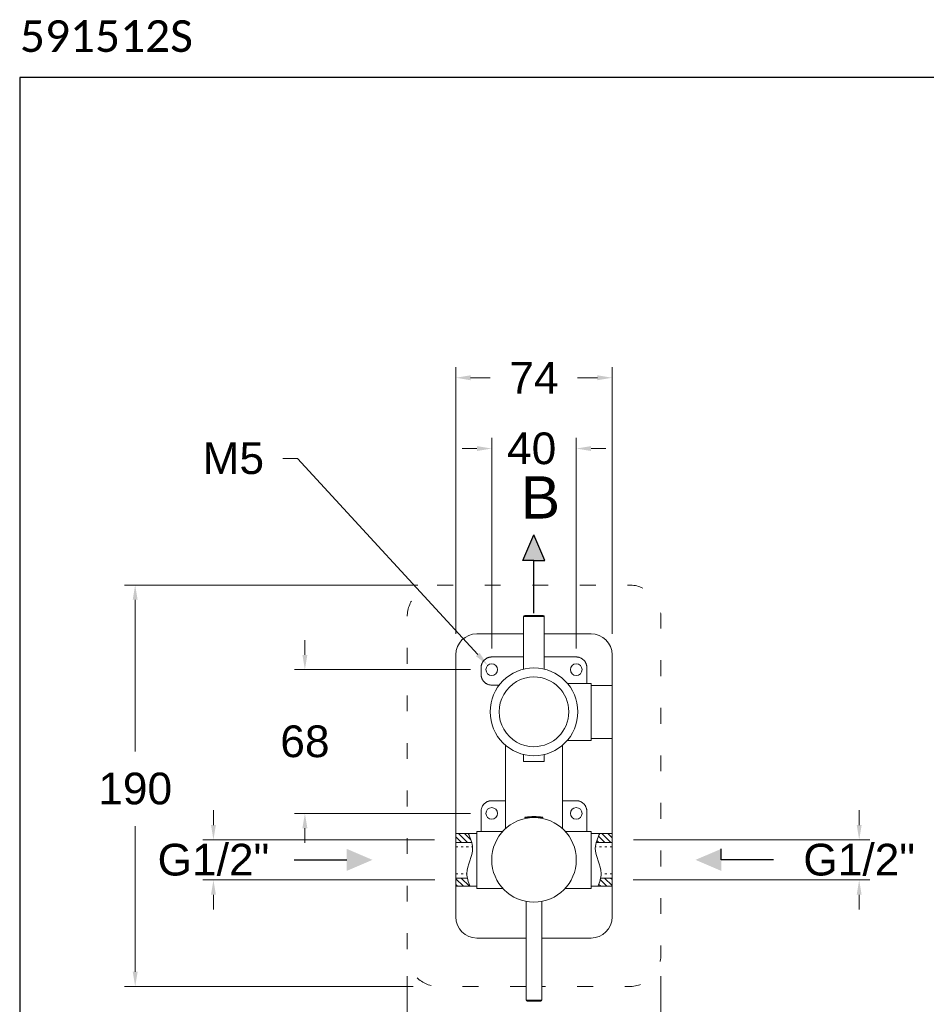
# Model space of a CAD drawing. Header units: millimetres. Extents: x 2577.4 to 2647.4, y 1846.6 to 1919.3.
# Tile 2 of 9: x 2577.4 to 2620.3, y 1872.8 to 1919.3. Entities that reach past the tile are written whole.
import ezdxf

# ---------------------------------------------------------------- set-up
doc = ezdxf.new("R2010")
doc.units = ezdxf.units.MM
doc.linetypes.add('SHORT_DASH', pattern=[3, 0.75, -1.5, 0.75])
for name, color, linetype, lineweight in [('cotas', 253, 'Continuous', 5), ('cuerpo', 7, 'Continuous', 5), ('Lineas finas', 253, 'Continuous', 5)]:
    doc.layers.add(name, color=color, linetype=linetype, lineweight=lineweight)
doc.styles.add('ARIAL', font='arial.ttf')
doc.styles.add('RS (E1.10)', font='calibril.ttf', dxfattribs={"height": 1.5})
doc.styles.get("Standard").update_dxf_attribs({"font": 'arial.ttf'})
doc.dimstyles.new('RS (E1.10)', dxfattribs={"dimtxt": 1.5, "dimasz": 0.7, "dimexe": 0.5, "dimexo": 1, "dimgap": 1, "dimtad": 0, "dimtih": 1, "dimtoh": 1, "dimdec": 0, "dimlfac": 10, "dimtxsty": 'ARIAL', "dimcen": 0, "dimclrd": 256, "dimclre": 256, "dimclrt": 256, "dimadec": 0, "dimazin": 0, "dimtfac": 1, "dimtdec": 0, "dimtofl": 0, "dimtmove": 0, "dimatfit": 3, "dimfxl": 1, "dimlwd": -1, "dimlwe": -1, "dimarcsym": 0})
pattern_1 = [(135, (2653.53046, 1763.22087), (-0.14142136, -0.14142136), [])]

# ---------------------------------------------------------------- blocks, each defined once
blk = doc.blocks.new('*D19')
at = {"layer": 'cotas', "linetype": 'Continuous', "transparency": 16777216}
for p, q in [((2586.553, 1881.236), (2586.553, 1881.936)), ((2597.009, 1880.536), (2586.053, 1880.536)), ((2597.028, 1878.636), (2586.053, 1878.636)), ((2586.553, 1877.936), (2586.553, 1877.236))]:
    blk.add_line(p, q, dxfattribs=at)
for points in [[(2586.437, 1881.236), (2586.67, 1881.236), (2586.553, 1880.536)], [(2586.437, 1877.936), (2586.67, 1877.936), (2586.553, 1878.636)]]:
    blk.add_solid(points, dxfattribs=at)
at = {"layer": 'Defpoints', "color": 0, "linetype": 'Continuous', "transparency": 16777216}
for p in [(2598.009, 1880.536), (2586.553, 1878.636), (2598.028, 1878.636)]:
    blk.add_point(p, dxfattribs=at)
at = {"layer": 'cotas', "linetype": 'Continuous', "transparency": 16777216, "insert": (2586.553, 1879.586), "char_height": 1.5, "attachment_point": 5, "style": 'ARIAL'}
blk.add_mtext('G1/2"', dxfattribs=at)
blk = doc.blocks.new('*D20')
at = {"layer": 'cotas', "linetype": 'Continuous', "transparency": 16777216}
for p, q in [((2617.104, 1881.236), (2617.104, 1881.936)), ((2606.428, 1880.536), (2617.604, 1880.536)), ((2606.409, 1878.636), (2617.604, 1878.636)), ((2617.104, 1877.936), (2617.104, 1877.236))]:
    blk.add_line(p, q, dxfattribs=at)
for points in [[(2616.987, 1881.236), (2617.221, 1881.236), (2617.104, 1880.536)], [(2616.987, 1877.936), (2617.221, 1877.936), (2617.104, 1878.636)]]:
    blk.add_solid(points, dxfattribs=at)
at = {"layer": 'Defpoints', "color": 0, "linetype": 'Continuous', "transparency": 16777216}
for p in [(2605.428, 1880.536), (2605.409, 1878.636), (2617.104, 1878.636)]:
    blk.add_point(p, dxfattribs=at)
at = {"layer": 'cotas', "linetype": 'Continuous', "transparency": 16777216, "insert": (2617.104, 1879.586), "char_height": 1.5, "attachment_point": 5, "style": 'ARIAL'}
blk.add_mtext('G1/2"', dxfattribs=at)
blk = doc.blocks.new('*D21')
at = {"layer": 'cotas', "transparency": 16777216}
for p, q in [((2595.723, 1874.091), (2595.723, 1864.034)), ((2607.723, 1874.091), (2607.723, 1864.034)), ((2596.423, 1864.534), (2599.135, 1864.534)), ((2607.023, 1864.534), (2604.302, 1864.534))]:
    blk.add_line(p, q, dxfattribs=at)
for points in [[(2596.423, 1864.651), (2596.423, 1864.418), (2595.723, 1864.534)], [(2607.023, 1864.651), (2607.023, 1864.418), (2607.723, 1864.534)]]:
    blk.add_solid(points, dxfattribs=at)
at = {"layer": 'Defpoints', "color": 0, "transparency": 16777216}
for p in [(2595.723, 1875.091), (2607.723, 1875.091), (2607.723, 1864.534)]:
    blk.add_point(p, dxfattribs=at)
at = {"layer": 'cotas', "transparency": 16777216, "insert": (2601.718, 1864.534), "char_height": 1.5, "attachment_point": 5, "style": 'ARIAL'}
blk.add_mtext('120', dxfattribs=at)
blk = doc.blocks.new('*D22')
at = {"layer": 'cotas', "transparency": 16777216}
for p, q in [((2596.223, 1892.591), (2582.351, 1892.591)), ((2582.851, 1891.891), (2582.851, 1884.719)), ((2582.851, 1874.291), (2582.851, 1881.187)), ((2596.009, 1873.591), (2582.351, 1873.591))]:
    blk.add_line(p, q, dxfattribs=at)
for points in [[(2582.734, 1891.891), (2582.967, 1891.891), (2582.851, 1892.591)], [(2582.734, 1874.291), (2582.967, 1874.291), (2582.851, 1873.591)]]:
    blk.add_solid(points, dxfattribs=at)
at = {"layer": 'Defpoints', "color": 0, "transparency": 16777216}
for p in [(2597.223, 1892.591), (2582.851, 1873.591), (2597.009, 1873.591)]:
    blk.add_point(p, dxfattribs=at)
at = {"layer": 'cotas', "transparency": 16777216, "insert": (2582.851, 1882.953), "char_height": 1.5, "attachment_point": 5, "style": 'ARIAL'}
blk.add_mtext('190', dxfattribs=at)
blk = doc.blocks.new('*D23')
at = {"layer": 'cotas', "transparency": 16777216}
for p, q in [((2599.718, 1889.586), (2599.718, 1899.549)), ((2603.718, 1889.586), (2603.718, 1899.549)), ((2599.018, 1899.049), (2598.318, 1899.049)), ((2604.418, 1899.049), (2605.118, 1899.049))]:
    blk.add_line(p, q, dxfattribs=at)
for points in [[(2599.018, 1899.165), (2599.018, 1898.932), (2599.718, 1899.049)], [(2604.418, 1899.165), (2604.418, 1898.932), (2603.718, 1899.049)]]:
    blk.add_solid(points, dxfattribs=at)
at = {"layer": 'Defpoints', "color": 0, "transparency": 16777216}
for p in [(2603.718, 1899.049), (2599.718, 1888.586), (2603.718, 1888.586)]:
    blk.add_point(p, dxfattribs=at)
at = {"layer": 'cotas', "transparency": 16777216, "insert": (2601.609, 1899.049), "char_height": 1.5, "attachment_point": 5, "style": 'ARIAL'}
blk.add_mtext('40', dxfattribs=at)
blk = doc.blocks.new('*D25')
at = {"layer": 'cotas', "transparency": 16777216}
for p, q in [((2590.881, 1889.286), (2590.881, 1889.986)), ((2598.718, 1888.586), (2590.381, 1888.586)), ((2598.718, 1881.786), (2590.381, 1881.786)), ((2590.881, 1881.086), (2590.881, 1880.386))]:
    blk.add_line(p, q, dxfattribs=at)
for points in [[(2590.764, 1889.286), (2590.997, 1889.286), (2590.881, 1888.586)], [(2590.764, 1881.086), (2590.997, 1881.086), (2590.881, 1881.786)]]:
    blk.add_solid(points, dxfattribs=at)
at = {"layer": 'Defpoints', "color": 0, "transparency": 16777216}
for p in [(2590.881, 1888.586), (2599.718, 1888.586), (2599.718, 1881.786)]:
    blk.add_point(p, dxfattribs=at)
at = {"layer": 'cotas', "transparency": 16777216, "insert": (2590.881, 1885.186), "char_height": 1.5, "attachment_point": 5, "style": 'ARIAL'}
blk.add_mtext('68', dxfattribs=at)
blk = doc.blocks.new('*D26')
at = {"layer": 'cotas', "transparency": 16777216}
for p, q in [((2598.018, 1890.286), (2598.018, 1902.898)), ((2605.418, 1890.286), (2605.418, 1902.898)), ((2598.718, 1902.398), (2599.653, 1902.398)), ((2604.718, 1902.398), (2603.784, 1902.398))]:
    blk.add_line(p, q, dxfattribs=at)
for points in [[(2598.718, 1902.515), (2598.718, 1902.281), (2598.018, 1902.398)], [(2604.718, 1902.515), (2604.718, 1902.281), (2605.418, 1902.398)]]:
    blk.add_solid(points, dxfattribs=at)
at = {"layer": 'Defpoints', "color": 0, "transparency": 16777216}
for p in [(2605.418, 1902.398), (2598.018, 1889.286), (2605.418, 1889.286)]:
    blk.add_point(p, dxfattribs=at)
at = {"layer": 'cotas', "transparency": 16777216, "insert": (2601.718, 1902.398), "char_height": 1.5, "attachment_point": 5, "style": 'ARIAL'}
blk.add_mtext('74', dxfattribs=at)

msp = doc.modelspace()

# ---------------------------------------------------------------- hatches: boundary and pattern name
h = msp.add_hatch(color=256)
h.dxf.hatch_style = 1
h.paths.add_polyline_path([(2601.718, 1894.964), (2601.198, 1893.748), (2601.718, 1893.748), (2602.239, 1893.748)])
h = msp.add_hatch(color=256)
h.dxf.hatch_style = 1
h.paths.add_polyline_path([(2594.077, 1879.586), (2592.861, 1879.066), (2592.861, 1879.586), (2592.861, 1880.106)])
h = msp.add_hatch(color=256)
h.dxf.hatch_style = 1
h.paths.add_polyline_path([(2609.36, 1879.586), (2610.576, 1879.066), (2610.576, 1879.586), (2610.576, 1880.106)])
at = {"layer": 'Lineas finas', "linetype": 'Continuous'}
h = msp.add_hatch(dxfattribs=at)
h.set_pattern_fill('ANSI31', color=256, scale=1.6, angle=90, style=0)
h.set_pattern_definition(pattern_1)
edge = h.paths.add_edge_path()
edge.add_spline(control_points=[(2598.749, 1878.408), (2598.72, 1878.275), (2598.665, 1878.408), (2598.568, 1878.708)], knot_values=[0, 0, 0, 0, 2.087867, 2.087867, 2.087867, 2.087867], degree=3, periodic=0)
edge.add_line((2598.563, 1878.728), (2598.019, 1878.728))
edge.add_line((2598.019, 1878.728), (2598.018, 1878.336))
edge.add_line((2598.018, 1878.336), (2598.695, 1878.336))
edge = h.paths.add_edge_path()
edge.add_spline(control_points=[(2598.773, 1880.408), (2598.62, 1880.775), (2598.586, 1880.842), (2598.55, 1880.958)], knot_values=[25.921682, 25.921682, 25.921682, 25.921682, 28.053094, 28.053094, 28.053094, 28.053094], degree=3, periodic=0)
edge.add_line((2598.61, 1880.836), (2598.018, 1880.836))
edge.add_line((2598.018, 1880.836), (2598.018, 1880.408))
edge.add_line((2598.018, 1880.408), (2598.773, 1880.408))
h = msp.add_hatch(dxfattribs=at)
h.set_pattern_fill('ANSI31', color=256, scale=1.6, angle=90, style=0)
h.set_pattern_definition(pattern_1)
edge = h.paths.add_edge_path()
edge.add_spline(control_points=[(2604.688, 1878.408), (2604.716, 1878.275), (2604.772, 1878.408), (2604.869, 1878.708)], knot_values=[0, 0, 0, 0, 2.087867, 2.087867, 2.087867, 2.087867], degree=3, periodic=0)
edge.add_line((2604.874, 1878.728), (2605.417, 1878.728))
edge.add_line((2605.417, 1878.728), (2605.418, 1878.336))
edge.add_line((2605.418, 1878.336), (2604.742, 1878.336))
edge = h.paths.add_edge_path()
edge.add_spline(control_points=[(2604.664, 1880.408), (2604.803, 1880.781), (2604.851, 1880.842), (2604.887, 1880.801)], knot_values=[25.921682, 25.921682, 25.921682, 25.921682, 28.053094, 28.053094, 28.053094, 28.053094], degree=3, periodic=0)
edge.add_line((2604.827, 1880.836), (2605.418, 1880.836))
edge.add_line((2605.418, 1880.836), (2605.418, 1880.408))
edge.add_line((2605.418, 1880.408), (2604.664, 1880.408))

# ---------------------------------------------------------------- linework, layer by layer
for p, q in [((2601.198, 1893.748), (2601.718, 1894.964)), ((2602.239, 1893.748), (2601.718, 1894.964)), ((2601.718, 1893.748), (2601.198, 1893.748)), ((2601.718, 1891.267), (2601.718, 1893.748)), ((2601.718, 1893.748), (2602.239, 1893.748)), ((2610.576, 1879.586), (2610.576, 1880.106)), ((2590.38, 1879.586), (2592.861, 1879.586)), ((2613.057, 1879.586), (2610.576, 1879.586))]:
    msp.add_line(p, q)
at = {"color": 3}
msp.add_lwpolyline([(2647.387, 1916.611), (2577.387, 1916.611), (2577.387, 1846.611), (2647.387, 1846.611)], close=True, dxfattribs=at)
at = {"layer": 'cotas'}
for p, q in [((2589.829, 1898.583), (2590.529, 1898.583)), ((2590.529, 1898.583), (2599.059, 1889.304))]:
    msp.add_line(p, q, dxfattribs=at)
msp.add_solid([(2599.144, 1889.383), (2598.973, 1889.225), (2599.532, 1888.789)], dxfattribs=at)
at = {"layer": 'cuerpo'}
for p, q in [((2601.228, 1891.096), (2601.228, 1888.607)), ((2602.208, 1891.096), (2601.228, 1891.096)), ((2601.278, 1891.146), (2602.158, 1891.146)), ((2602.208, 1888.607), (2602.208, 1891.096)), ((2601.228, 1884.574), (2601.228, 1884.243)), ((2602.208, 1884.243), (2602.208, 1884.574)), ((2601.228, 1884.243), (2601.718, 1884.243)), ((2601.718, 1884.243), (2602.208, 1884.243)), ((2600.368, 1881.4), (2600.368, 1881.386)), ((2601.293, 1881.601), (2601.293, 1881.596)), ((2601.669, 1881.601), (2601.293, 1881.601)), ((2601.293, 1881.596), (2601.669, 1881.596)), ((2601.302, 1881.611), (2601.67, 1881.611)), ((2601.303, 1881.586), (2601.702, 1881.586)), ((2601.393, 1881.586), (2601.393, 1881.56)), ((2602.143, 1881.601), (2601.669, 1881.601)), ((2601.669, 1881.596), (2602.143, 1881.596)), ((2601.67, 1881.611), (2602.135, 1881.611)), ((2601.735, 1881.586), (2602.133, 1881.586)), ((2602.043, 1881.56), (2602.043, 1881.586)), ((2602.143, 1881.596), (2602.143, 1881.601)), ((2603.068, 1881.386), (2603.068, 1881.4)), ((2599.912, 1880.928), (2599.899, 1880.928)), ((2603.538, 1880.928), (2603.525, 1880.928)), ((2601.343, 1877.622), (2601.343, 1872.953)), ((2602.093, 1872.953), (2602.093, 1877.622)), ((2601.343, 1872.953), (2602.093, 1872.953)), ((2602.043, 1872.903), (2601.393, 1872.903))]:
    msp.add_line(p, q, dxfattribs=at)
at = {"layer": 'cuerpo', "linetype": 'Continuous'}
for p, q in [((2599.018, 1890.286), (2601.228, 1890.286)), ((2602.208, 1890.286), (2604.418, 1890.286)), ((2598.018, 1880.906), (2598.018, 1889.286)), ((2601.228, 1889.186), (2599.718, 1889.186)), ((2603.718, 1889.186), (2602.208, 1889.186)), ((2603.718, 1889.191), (2603.342, 1889.191)), ((2605.418, 1889.286), (2605.418, 1887.906)), ((2599.218, 1888.686), (2599.218, 1888.356)), ((2604.218, 1887.928), (2604.218, 1888.686)), ((2600.074, 1887.856), (2599.718, 1887.856)), ((2604.218, 1887.928), (2603.305, 1887.928)), ((2604.418, 1887.936), (2604.218, 1887.936)), ((2604.218, 1887.936), (2604.418, 1887.936)), ((2605.318, 1887.836), (2604.418, 1887.836)), ((2604.418, 1887.836), (2605.418, 1887.836)), ((2605.418, 1887.906), (2605.418, 1887.836)), ((2605.418, 1887.836), (2605.418, 1887.76)), ((2605.418, 1885.375), (2605.418, 1887.76)), ((2604.418, 1885.236), (2603.327, 1885.236)), ((2603.328, 1885.236), (2604.418, 1885.236)), ((2604.418, 1885.336), (2605.318, 1885.336)), ((2605.418, 1885.336), (2604.418, 1885.336)), ((2605.418, 1885.414), (2605.418, 1885.336)), ((2605.418, 1885.336), (2605.418, 1885.266)), ((2605.418, 1885.266), (2605.418, 1880.836)), ((2600.368, 1884.978), (2600.368, 1881.062)), ((2603.068, 1881.062), (2603.068, 1884.978)), ((2600.368, 1882.386), (2599.718, 1882.386)), ((2603.068, 1882.386), (2603.718, 1882.386)), ((2599.218, 1881.886), (2599.218, 1880.928)), ((2604.218, 1880.928), (2604.218, 1881.886)), ((2598.018, 1878.234), (2598.018, 1880.939)), ((2598.018, 1880.836), (2598.018, 1880.906)), ((2598.018, 1880.836), (2599.018, 1880.836)), ((2598.018, 1880.759), (2598.018, 1880.836)), ((2599.018, 1880.836), (2598.118, 1880.836)), ((2599.218, 1880.936), (2599.018, 1880.936)), ((2599.018, 1880.936), (2599.218, 1880.936)), ((2600.235, 1880.928), (2599.218, 1880.928)), ((2604.218, 1880.928), (2603.202, 1880.928)), ((2604.418, 1880.936), (2604.218, 1880.936)), ((2604.218, 1880.936), (2604.418, 1880.936)), ((2604.418, 1878.236), (2604.418, 1880.936)), ((2605.318, 1880.836), (2604.418, 1880.836)), ((2604.418, 1880.836), (2605.418, 1880.836)), ((2605.418, 1878.336), (2605.418, 1880.836)), ((2598.018, 1880.736), (2598.018, 1878.436)), ((2598.018, 1880.408), (2598.773, 1880.408)), ((2605.418, 1880.408), (2604.664, 1880.408)), ((2598.018, 1878.728), (2598.564, 1878.728)), ((2605.418, 1878.728), (2604.873, 1878.728)), ((2598.018, 1878.336), (2598.018, 1878.413)), ((2598.018, 1878.266), (2598.018, 1878.336)), ((2599.018, 1878.336), (2598.018, 1878.336)), ((2598.018, 1876.886), (2598.018, 1878.266)), ((2598.118, 1878.336), (2599.018, 1878.336)), ((2600.243, 1878.236), (2599.018, 1878.236)), ((2604.418, 1878.236), (2603.194, 1878.236)), ((2604.418, 1878.336), (2605.318, 1878.336)), ((2605.418, 1878.336), (2604.418, 1878.336)), ((2605.418, 1878.336), (2605.418, 1876.886)), ((2601.343, 1875.886), (2599.018, 1875.886)), ((2604.418, 1875.886), (2602.093, 1875.886))]:
    msp.add_line(p, q, dxfattribs=at)
at = {"layer": 'cuerpo', "linetype": 'SHORT_DASH', "flags": 128}
msp.add_lwpolyline([(2601.343, 1873.591), (2597.223, 1873.591, -0.414214), (2595.723, 1875.091, 0.333333), (2595.723, 1875.091), (2595.723, 1891.091, -0.414214), (2597.223, 1892.591), (2606.223, 1892.591, -0.414214), (2607.723, 1891.091), (2607.723, 1875.091, -0.414214), (2606.223, 1873.591), (2602.093, 1873.591)], format="xyb", dxfattribs=at)
at = {"layer": 'cuerpo'}
for centre, radius in [((2599.718, 1888.586), 0.275), ((2603.718, 1888.586), 0.275), ((2599.718, 1881.786), 0.275), ((2603.718, 1881.786), 0.275), ((2601.718, 1879.586), 2)]:
    msp.add_circle(centre, radius, dxfattribs=at)
for centre, radius, start, end in [((2601.278, 1891.096), 0.05, 90, 180), ((2602.158, 1891.096), 0.05, 0, 90), ((2601.718, 1886.591), 2.075, 0, 180), ((2601.718, 1886.591), 1.65, 89.9988, 270.0007), ((2601.718, 1886.591), 1.65, 270.0008, 89.9987), ((2601.718, 1886.591), 2.075, 180, 0), ((2601.303, 1881.601), 0.01, 96.6382, 180), ((2601.303, 1881.596), 0.01, 180, 270), ((2601.718, 1878.035), 3.6, 83.3618, 96.6382), ((2602.133, 1881.596), 0.01, 270, 0), ((2602.133, 1881.601), 0.01, 0, 83.3618), ((2601.393, 1872.953), 0.05, 180, 270), ((2602.043, 1872.953), 0.05, 270, 0)]:
    msp.add_arc(centre, radius, start, end, dxfattribs=at)
at = {"layer": 'cuerpo', "linetype": 'Continuous'}
for centre, start, end in [((2599.018, 1889.286), 90, 180), ((2604.418, 1889.286), 0, 90), ((2599.018, 1876.886), 180, 270), ((2604.418, 1876.886), 270, 0)]:
    msp.add_arc(centre, 1, start, end, dxfattribs=at)
for points, knots in [([(2599.718, 1889.186), (2599.711, 1889.186), (2599.695, 1889.186), (2599.671, 1889.184), (2599.648, 1889.182), (2599.625, 1889.178), (2599.602, 1889.173), (2599.579, 1889.167), (2599.557, 1889.16), (2599.526, 1889.148), (2599.488, 1889.131), (2599.444, 1889.105), (2599.403, 1889.075), (2599.352, 1889.029), (2599.308, 1888.976), (2599.274, 1888.917), (2599.253, 1888.871), (2599.237, 1888.825), (2599.226, 1888.778), (2599.22, 1888.732), (2599.219, 1888.702), (2599.218, 1888.686)], [0, 0, 0, 0, 0.03024, 0.060281, 0.090188, 0.120031, 0.149875, 0.179789, 0.20984, 0.240094, 0.304385, 0.368744, 0.434403, 0.50013, 0.631342, 0.695633, 0.759991, 0.821708, 0.883493, 0.94173, 1, 1, 1, 1]), ([(2604.218, 1888.686), (2604.218, 1888.694), (2604.218, 1888.71), (2604.216, 1888.734), (2604.214, 1888.757), (2604.21, 1888.78), (2604.205, 1888.803), (2604.199, 1888.826), (2604.192, 1888.848), (2604.18, 1888.879), (2604.163, 1888.917), (2604.137, 1888.961), (2604.107, 1889.002), (2604.061, 1889.053), (2604.008, 1889.097), (2603.949, 1889.131), (2603.903, 1889.152), (2603.857, 1889.168), (2603.81, 1889.178), (2603.764, 1889.185), (2603.734, 1889.186), (2603.718, 1889.186)], [0, 0, 0, 0, 0.03024, 0.060281, 0.090188, 0.120031, 0.149875, 0.179789, 0.20984, 0.240094, 0.304385, 0.368744, 0.434403, 0.50013, 0.631342, 0.695633, 0.759991, 0.821708, 0.883493, 0.94173, 1, 1, 1, 1]), ([(2599.218, 1888.356), (2599.219, 1888.348), (2599.219, 1888.333), (2599.22, 1888.309), (2599.223, 1888.286), (2599.227, 1888.263), (2599.232, 1888.24), (2599.238, 1888.217), (2599.245, 1888.194), (2599.256, 1888.164), (2599.274, 1888.126), (2599.299, 1888.082), (2599.33, 1888.041), (2599.376, 1887.989), (2599.429, 1887.946), (2599.488, 1887.912), (2599.533, 1887.891), (2599.58, 1887.875), (2599.626, 1887.864), (2599.673, 1887.858), (2599.703, 1887.857), (2599.718, 1887.856)], [0, 0, 0, 0, 0.03024, 0.060281, 0.090188, 0.120031, 0.149875, 0.179789, 0.20984, 0.240094, 0.304385, 0.368744, 0.434403, 0.50013, 0.631342, 0.695633, 0.759991, 0.821708, 0.883493, 0.94173, 1, 1, 1, 1]), ([(2604.418, 1887.936), (2604.418, 1887.936), (2604.418, 1887.901), (2604.418, 1887.766), (2604.418, 1887.666), (2604.418, 1887.416), (2604.418, 1887.266), (2604.418, 1886.94), (2604.418, 1886.763), (2604.418, 1886.41), (2604.418, 1886.233), (2604.418, 1885.906), (2604.418, 1885.757), (2604.418, 1885.507), (2604.418, 1885.407), (2604.418, 1885.271), (2604.418, 1885.236), (2604.418, 1885.236)], [0, 0, 0, 0, 0.125, 0.125, 0.25, 0.25, 0.375, 0.375, 0.5, 0.5, 0.625, 0.625, 0.75, 0.75, 0.875, 0.875, 1, 1, 1, 1]), ([(2599.718, 1882.386), (2599.711, 1882.386), (2599.695, 1882.386), (2599.671, 1882.384), (2599.648, 1882.382), (2599.625, 1882.378), (2599.602, 1882.373), (2599.579, 1882.367), (2599.557, 1882.36), (2599.526, 1882.348), (2599.488, 1882.331), (2599.444, 1882.305), (2599.403, 1882.275), (2599.352, 1882.229), (2599.308, 1882.176), (2599.274, 1882.117), (2599.253, 1882.071), (2599.237, 1882.025), (2599.226, 1881.978), (2599.22, 1881.932), (2599.219, 1881.902), (2599.218, 1881.886)], [0, 0, 0, 0, 0.03024, 0.060281, 0.090188, 0.120031, 0.149875, 0.179789, 0.20984, 0.240094, 0.304385, 0.368744, 0.434403, 0.50013, 0.631342, 0.695633, 0.759991, 0.821708, 0.883493, 0.94173, 1, 1, 1, 1]), ([(2604.218, 1881.886), (2604.218, 1881.894), (2604.218, 1881.91), (2604.216, 1881.934), (2604.214, 1881.957), (2604.21, 1881.98), (2604.205, 1882.003), (2604.199, 1882.026), (2604.192, 1882.048), (2604.18, 1882.079), (2604.163, 1882.117), (2604.137, 1882.161), (2604.107, 1882.202), (2604.061, 1882.253), (2604.008, 1882.297), (2603.949, 1882.331), (2603.903, 1882.352), (2603.857, 1882.368), (2603.81, 1882.378), (2603.764, 1882.385), (2603.734, 1882.386), (2603.718, 1882.386)], [0, 0, 0, 0, 0.03024, 0.060281, 0.090188, 0.120031, 0.149875, 0.179789, 0.20984, 0.240094, 0.304385, 0.368744, 0.434403, 0.50013, 0.631342, 0.695633, 0.759991, 0.821708, 0.883493, 0.94173, 1, 1, 1, 1]), ([(2598.695, 1878.336), (2598.611, 1878.538), (2598.4, 1879.132), (2598.988, 1879.983), (2598.712, 1880.605), (2598.61, 1880.836)], [0.13369, 0.13369, 0.13369, 0.13369, 0.763476, 1.991783, 2.719172, 2.719172, 2.719172, 2.719172]), ([(2599.018, 1878.236), (2599.018, 1878.236), (2599.018, 1878.271), (2599.018, 1878.407), (2599.018, 1878.507), (2599.018, 1878.757), (2599.018, 1878.906), (2599.018, 1879.233), (2599.018, 1879.41), (2599.018, 1879.763), (2599.018, 1879.94), (2599.018, 1880.266), (2599.018, 1880.416), (2599.018, 1880.666), (2599.018, 1880.766), (2599.018, 1880.901), (2599.018, 1880.936), (2599.018, 1880.936)], [0, 0, 0, 0, 0.125, 0.125, 0.25, 0.25, 0.375, 0.375, 0.5, 0.5, 0.625, 0.625, 0.75, 0.75, 0.875, 0.875, 1, 1, 1, 1]), ([(2604.742, 1878.336), (2604.826, 1878.538), (2605.036, 1879.132), (2604.449, 1879.983), (2604.725, 1880.605), (2604.827, 1880.836)], [0.13369, 0.13369, 0.13369, 0.13369, 0.763476, 1.991783, 2.719172, 2.719172, 2.719172, 2.719172])]:
    msp.add_open_spline(points, degree=3, knots=knots, dxfattribs=at)
at = {"layer": 'Lineas finas', "linetype": 'SHORT_DASH', "ltscale": 0.1}
for p, q in [((2598.018, 1880.208), (2598.815, 1880.208)), ((2605.418, 1880.208), (2604.622, 1880.208)), ((2598.018, 1878.928), (2598.541, 1878.928)), ((2605.418, 1878.928), (2604.896, 1878.928))]:
    msp.add_line(p, q, dxfattribs=at)

# ---------------------------------------------------------------- texts
at = {"insert": (2577.396, 1919.314), "char_height": 1.5, "attachment_point": 1, "style": 'RS (E1.10)'}
msp.add_mtext_dynamic_manual_height_columns('591512S^I^I^I^I^I^I^I^I^IE1:10', width=69.63414, gutter_width=1, heights=[0.324], dxfattribs=at)
at = {"insert": (2601.092, 1897.736), "char_height": 2, "attachment_point": 1}
msp.add_mtext_dynamic_manual_height_columns('B', width=1.27538, gutter_width=12.5, heights=[0], dxfattribs=at)
at = {"layer": 'cotas', "insert": (2587.493, 1898.583), "char_height": 1.5, "attachment_point": 5, "style": 'ARIAL'}
msp.add_mtext('M5', dxfattribs=at)

# ---------------------------------------------------------------- dimensions: what is measured, and where the dimension line sits
at = {"layer": 'cotas'}
for base, p1, p2, picture, middle in [((2605.418, 1902.398), (2598.018, 1889.286), (2605.418, 1889.286), '*D26', (2601.718, 1902.398)), ((2603.718, 1899.049), (2599.718, 1888.586), (2603.718, 1888.586), '*D23', (2601.609, 1899.049)), ((2607.723, 1864.534), (2595.723, 1875.091), (2607.723, 1875.091), '*D21', (2601.718, 1864.534))]:
    dim = msp.add_linear_dim(base=base, p1=p1, p2=p2, dimstyle='RS (E1.10)', dxfattribs=at)
    dim.commit()
    dim.dimension.update_dxf_attribs({"geometry": picture, "text_midpoint": middle, "dimtype": 160})
dim = msp.add_linear_dim(base=(2582.851, 1873.591), p1=(2597.223, 1892.591), p2=(2597.009, 1873.591), angle=90, dimstyle='RS (E1.10)', dxfattribs=at)
dim.commit()
dim.dimension.update_dxf_attribs({"geometry": '*D22', "text_midpoint": (2582.851, 1882.953), "dimtype": 160})
dim = msp.add_linear_dim(base=(2590.881, 1888.586), p1=(2599.718, 1881.786), p2=(2599.718, 1888.586), angle=90, dimstyle='RS (E1.10)', override={"dimtix": 0}, dxfattribs=at)
dim.commit()
dim.dimension.update_dxf_attribs({"geometry": '*D25', "text_midpoint": (2590.881, 1885.186)})
at = {"layer": 'cotas', "linetype": 'Continuous'}
for base, p1, p2, picture, middle in [((2586.553, 1878.636), (2598.009, 1880.536), (2598.028, 1878.636), '*D19', (2586.553, 1879.586)), ((2617.104, 1878.636), (2605.428, 1880.536), (2605.409, 1878.636), '*D20', (2617.104, 1879.586))]:
    dim = msp.add_linear_dim(base=base, p1=p1, p2=p2, angle=90, text='G1/2"', dimstyle='RS (E1.10)', dxfattribs=at)
    dim.commit()
    dim.dimension.update_dxf_attribs({"geometry": picture, "text_midpoint": middle, "dimtype": 160})

doc.saveas('drawing.dxf')
